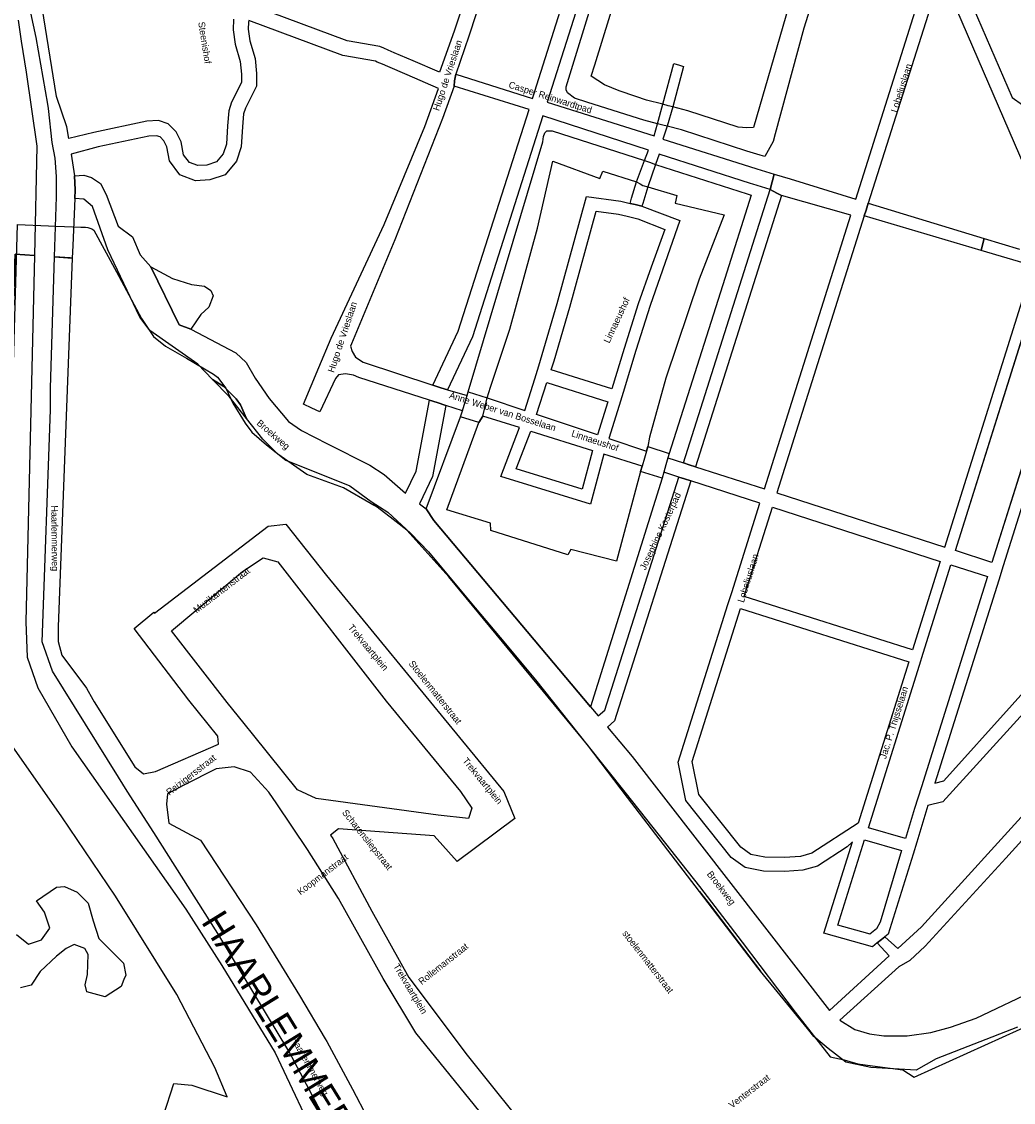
# Model space of a CAD drawing. Header units: metres. Extents: x 89872 to 99175, y 455036 to 468911.
# Tile 114 of 196: x 93459 to 93829, y 465612 to 466015. Entities that reach past the tile are written whole.
import ezdxf
from ezdxf.enums import TextEntityAlignment as Align

# ---------------------------------------------------------------- set-up
doc = ezdxf.new("R2010")
doc.units = ezdxf.units.M
for name, color, linetype in [('Gemeentegrenzen', 7, 'KG-GEMEENTE'), ('Straatnamen', 7, 'Continuous'), ('STRNM', 7, 'Continuous')]:
    doc.layers.add(name, color=color, linetype=linetype)
doc.layers.add('Waterdeel', color=7, linetype='Continuous', true_color=0x00aaff)
doc.layers.add('Wegdeel', color=7, linetype='Continuous', true_color=0x9a9a9a)
doc.linetypes.add('KG-GEMEENTE', pattern='A,1,-2.25,[5,NLCS.SHX,S=1,R=0,X=0,Y=0],-2.25', length=5.5)

msp = doc.modelspace()

# ---------------------------------------------------------------- linework, layer by layer
at = {"layer": 'Gemeentegrenzen', "flags": 128}
msp.add_lwpolyline([(91985.81, 461811.85), (91972.57, 462039.53), (91971.6, 462056.3), (91967.49, 462128.63), (91962.83, 462210.97), (91960.34, 462254.93), (91958.38, 462287.72), (91957.54, 462303.5), (91953.25, 462376.82), (91949.07, 462450.57), (91945.57, 462510.65), (91945.53, 462511.41), (91944.05, 462536.8), (91939.65, 462613.05), (91939.1, 462623.35), (91938.57, 462631.45), (91938.23, 462636.98), (91937.67, 462642.89), (91936.85, 462652.09), (91936.52, 462654.38), (91935.98, 462657.99), (91935.33, 462663.56), (91934.45, 462669.41), (91933.8, 462674.81), (91933.05, 462679.59), (91932.12, 462684.85), (91931.02, 462690.8), (91930.09, 462696.64), (91928.92, 462701.54), (91927.67, 462706.73), (91926.53, 462711.8), (91925.24, 462717.4), (91923.73, 462722.43), (91922.33, 462727.7), (91920.92, 462732.71), (91919.31, 462738.23), (91915.52, 462749.56), (91913.84, 462754.96), (91910.59, 462763.16), (91900, 462756.63), (91894.27, 462753.1), (91893.41, 462752.56), (91893.08, 462752.35), (91884, 462746.62), (91876.06, 462741.71), (91871.9, 462739.14), (91859.4, 462731.41), (91857.07, 462730.38), (91854.17, 462729.67), (91840.7, 462727.72), (91801.69, 462720.65), (91743.12, 462709.89), (91742.28, 462716.24), (91723.98, 462713.51), (91721.47, 462713.14), (91720.03, 462712.92), (91719.53, 462715.26), (91717.01, 462726.9), (91710.31, 462748.15), (91708.08, 462760.41), (91708.41, 462802.88), (91701.05, 462801.8), (91700.15, 462801.67), (91694.18, 462809.59), (91686.69, 462814.41), (91673.3, 462814.88), (91656.6, 462811.35), (91643.73, 462809.01), (91625.38, 462808.56), (91618.79, 462800.58), (91616.38, 462798.02), (91547.8, 462797.16), (91535.89, 462797.01), (91533.97, 462796.98), (91532.91, 462796.98), (91492.23, 462796.74), (91467.4, 462766.42), (91427.24, 462713.3), (91393.47, 462668.65), (91384.92, 462657.34), (91345.12, 462601.61), (91322.75, 462570.28), (91311.3, 462554.1), (91298.16, 462535.1), (91240.59, 462451.23), (91199.39, 462390.97), (91179.79, 462362.29), (91160.33, 462333.57), (91116.85, 462270.02), (91100.95, 462246.71), (91075.23, 462209.11), (91051.88, 462174.92), (91033.16, 462147.46), (91019.52, 462127.52), (90993.15, 462089.17), (90959.24, 462039.53), (90924.92, 461989.3), (90854.66, 461891.45), (90848.48, 461882.28), (90843.78, 461875.03), (90834.61, 461861.6), (90817.06, 461835.96), (90811.97, 461836.6), (90802.84, 461837.74), (90801.07, 461837.96), (90760.92, 461842.97), (90699.32, 461850.65), (90696.92, 461850.95), (90695.83, 461851.08), (90678.28, 461853.27), (90675.91, 461853.57), (90672.92, 461853.94), (90670.47, 461854.25), (90666.84, 461854.7), (90664.35, 461855.01), (90664.01, 461855.05), (90609.06, 461861.91), (90479.28, 461799.79), (90472.29, 461804.82), (90462.06, 461812.15), (90453.36, 461818.46), (90438.82, 461828.9), (90419.02, 461844.35), (90421.38, 461847.24), (90429.77, 461949.31), (90429.54, 461950.1), (90406.8, 462028.72), (90405.32, 462036.59), (90404.76, 462039.53), (90393.73, 462098.21), (90392.3, 462105.79), (90384.04, 462159.12), (90392.42, 462305.56), (90391.99, 462305.98), (90370.47, 462327.07), (90399.99, 462360.63), (90422.7, 462386.62), (90434.72, 462401.41), (90436.55, 462403.6), (90435.45, 462404.75), (90419.84, 462421.08), (90403.64, 462438.52), (90393.79, 462449.24), (90393.71, 462449.33), (90386.15, 462467.2), (90374.47, 462495.6), (90363.46, 462525.49), (90355.96, 462545.83), (90348.73, 462563.94), (90333.81, 462601.31), (90333.12, 462603.04), (90318.97, 462638.48), (90318.87, 462638.7), (90313.58, 462651.96), (90281.92, 462735.54), (90267.14, 462773.68), (90265.29, 462797.2), (90265.01, 462800.73), (90264.77, 462803.83), (90264.66, 462805.22), (90240.77, 462869.48), (90208.47, 462948.15), (90171.15, 463039.41), (90171.1, 463039.53), (90162.16, 463061.39), (90153.37, 463082.88), (90133.53, 463130.56), (90133.48, 463130.7), (90126.29, 463147.97), (90105.85, 463197.09), (90105.84, 463197.12), (90102.3, 463205.62), (90099.75, 463211.73), (90114.01, 463299.45), (90115.39, 463307.17), (90116.59, 463313.87), (90117.35, 463318.08), (90126.99, 463371.94), (90167.36, 463420.21), (90209.48, 463471.04), (90213.6, 463476.02), (90245.14, 463510.53), (90303.59, 463572.17), (90304.37, 463573), (90450.55, 463727.19), (90461.14, 463738.35), (90463.31, 463740.64), (90464.72, 463742.71), (90536.27, 463847.55), (90538.65, 463851.04), (90562.43, 463885.88), (90582.05, 463914.68), (90599.47, 463940.24), (90600.86, 463942.28), (90601.04, 463942.55), (90640.85, 464000.98), (90667.03, 464039.53), (90691.97, 464076.25), (90692.05, 464076.37), (90694.18, 464079.51), (90701.12, 464089.5), (90701.18, 464089.58), (90702.2, 464091.09), (90703.4, 464092.85), (90714.67, 464109.44), (90725.77, 464125.78), (90726.72, 464127.19), (90740.2, 464147.04), (90762.73, 464180.92), (90765.08, 464184.57), (90771, 464193.76), (90771.42, 464193.23), (90806.89, 464250.06), (90799.19, 464267.98), (90793.58, 464280.07), (90804.61, 464284.92), (90803.81, 464286.83), (90821.67, 464318.03), (90833.48, 464340.07), (90842.17, 464363.91), (90849.47, 464388.53), (90850.9, 464396.71), (90858.13, 464437.99), (90858.63, 464440.87), (90862.59, 464497.94), (90866.13, 464525.28), (90871.25, 464551.16), (90878.53, 464576.98), (90885.23, 464600.76), (90894.69, 464624.16), (90916.23, 464670.78), (90923.29, 464685), (90927.38, 464693.22), (90938.43, 464709.97), (90941.09, 464714), (90957.05, 464733.72), (90973.35, 464753.19), (90989.85, 464772.53), (91044.92, 464827.73), (91063.03, 464849.21), (91079.63, 464871.08), (91092.42, 464893.28), (91103.51, 464916.81), (91112.67, 464940.33), (91120.29, 464963.85), (91127, 464987.97), (91139, 465039.53), (91144.01, 465061.06), (91152.55, 465098.5), (91157.84, 465121.7), (91161.11, 465136.01), (91167.76, 465165.19), (91172.72, 465186.93), (91274.16, 465169.82), (91278.87, 465168.92), (91306.94, 465164.19), (91332.25, 465159.92), (91370.23, 465153.71), (91556.5, 465122.29), (91557.9, 465122.05), (91558.32, 465121.98), (91871.9, 465069.08), (91922.03, 465060.62), (92028.58, 465042.86), (92029.05, 465042.78), (92039.59, 465041.01), (92042.01, 465042.88), (92058.73, 465054.97), (92061.16, 465057.23), (92072.53, 465074.55), (92088.56, 465098.55), (92080.97, 465168.59), (92067.81, 465290.11), (92105.28, 465350.83), (92113.42, 465364.09), (92113.85, 465364.8), (92156.87, 465434.93), (92230.87, 465530.04), (92308.96, 465565.35), (92325.03, 465572.62), (92358.36, 465534.34), (92375.52, 465545.73), (92376.91, 465547.36), (92384.66, 465556.46), (92397.29, 465571.45), (92416.04, 465593.91), (92432.88, 465613.69), (92464.88, 465651.21), (92497.86, 465688.87), (92505.83, 465697.44), (92511.57, 465704.12), (92521.66, 465716.37), (92529.98, 465726.8), (92537.61, 465736.36), (92552.63, 465755.02), (92556.4, 465759.68), (92562.83, 465767.63), (92569.99, 465776.31), (92574, 465780.59), (92577.23, 465784.05), (92588.96, 465795.43), (92608.34, 465813.96), (92622.92, 465827.43), (92631.95, 465835.5), (92640.36, 465842.9), (92646.72, 465848.4), (92649.67, 465851.09), (92655.38, 465856.57), (92659.68, 465860.77), (92669.91, 465871.24), (92675.75, 465876.86), (92679.79, 465880.73), (92688.17, 465888.52), (92695.01, 465895.69), (92697.26, 465898.27), (92704.75, 465907.62), (92710.44, 465915.75), (92715.48, 465923.91), (92725.57, 465940.5), (92746.28, 465971.18), (92753.8, 465982.23), (92759.43, 465990.23), (92765.7, 465998.94), (92769.21, 466003.16), (92773.77, 466008.49), (92780.83, 466016.17), (92794.83, 466030.97), (92802.6, 466039.51), (92802.62, 466039.53), (92809.88, 466047.53), (92816.37, 466054.82), (92821.82, 466061.33), (92828.63, 466069.34), (92835.92, 466079.06), (92842.64, 466088.4), (92855.4, 466105.33), (92855.72, 466105.42), (92856.2, 466105.49), (92856.58, 466105.48), (92857, 466105.46), (92857.27, 466105.4), (92857.62, 466105.29), (92857.92, 466105.17), (92858.19, 466105.04), (92858.49, 466104.84), (92859.04, 466104.43), (92861.97, 466101.77), (92865.72, 466098.37), (92920.24, 466048.9), (92924.01, 466045.52), (92930.57, 466039.62), (92998.61, 466101.64), (93005.84, 466108.13), (93007.72, 466106.77), (93009.32, 466105.61), (93030.87, 466090.03), (93065.85, 466064.82), (93100.67, 466039.53), (93102.63, 466038.11), (93109.36, 466033.25), (93110.1, 466034.21), (93306.23, 465895.87), (93359.76, 465857.43), (93435.05, 465802.05), (93442.08, 465801.87), (93443.29, 465801.85), (93453.92, 465801.63), (93457.86, 465939.66), (93469.43, 465939.2), (93472.19, 465939.09), (93475.38, 465938.96), (93481.54, 465938.72), (93483.27, 465938.65), (93484.14, 465938.62), (93485.57, 465938.11), (93486.41, 465937.57), (93494.85, 465922.09), (93504.14, 465904.63), (93508.62, 465897.95), (93513.13, 465894.34), (93520.95, 465889.78), (93530.99, 465883.82), (93532.52, 465882.69), (93535.59, 465878.57), (93538.2, 465872.98), (93542.8, 465865.6), (93545.32, 465862.19), (93550.73, 465857.44), (93558, 465851.82), (93581.85, 465842.2), (93589.8, 465836.36), (93596, 465832.33), (93604.61, 465824.42), (93611.17, 465817.58), (93626.64, 465799), (93639.91, 465783.23), (93651.14, 465769.83), (93670.29, 465745.71), (93684.46, 465727.85), (93694.85, 465714.77), (93712.32, 465692.69), (93728.2, 465671.99), (93747.98, 465645.79), (93761.04, 465629.12), (93766.29, 465628.08), (93771.39, 465626.55), (93776.82, 465625.79), (93788.1, 465624.27), (93792.4, 465621.55), (93838.86, 465642.65), (93852.5, 465660.67), (93871.9, 465686.31), (93875.58, 465691.17), (93878.32, 465694.79), (93890.16, 465710.98), (93902.12, 465728.33), (93905.89, 465733.99), (93919.17, 465753.96), (93935.19, 465778.88), (93943.9, 465792.43), (93948.65, 465800.04), (93970.06, 465836.53), (93970.54, 465837.4), (93971.35, 465838.89), (93989.07, 465871.24), (93993.85, 465879.98), (94010.83, 465914.78), (94036.3, 465967.7), (94036.96, 465969.06), (94053.84, 466007.74), (94056.01, 466013.14), (94057.82, 466017.96), (94065.93, 466039.53), (94071.93, 466055.52), (94073.83, 466060.66), (94078.67, 466074.57), (94085.46, 466094.06), (94093.55, 466118.42), (94094.92, 466122.53), (94102.3, 466146.15), (94103.67, 466150.8), (94110.42, 466174.94), (94113.71, 466186.71), (94121.68, 466216.88), (94125.59, 466232.1), (94127.77, 466240.59), (94137.96, 466288.64), (94144.53, 466331.52), (94144.93, 466334.98), (94145.41, 466339.09), (94145.82, 466342.66), (94151.42, 466390.75), (94153.23, 466390.7), (94157.6, 466460.9), (94159.9, 466526.21), (94159.35, 466560.42), (94158.49, 466578.41), (94170.96, 466578.54), (94209.06, 466578.94), (94214.84, 466579), (94215.89, 466579.01), (94219.52, 466579.05), (94240.71, 466579.18), (94241.51, 466579.18), (94263.35, 466579.32), (94263.77, 466579.32), (94282.32, 466579.43), (94323.27, 466579.65), (94379.32, 466580.31), (94401.36, 466585.53), (94402.65, 466586.01), (94419.81, 466593.87), (94424.57, 466597.31), (94434.77, 466604.54), (94443.71, 466610.91), (94446.73, 466613.07), (94447.21, 466613.41), (94452.88, 466617.46), (94455.64, 466618.85), (94468.76, 466625.48), (94489.19, 466633.87), (94509.41, 466639.35), (94528.78, 466642.95), (94558.66, 466645.13), (94568.59, 466644.46), (94591.46, 466642.45), (94597.53, 466641.07), (94607.95, 466639.18), (94627.5, 466635), (94700, 466615.5), (94735, 466606.5), (94916, 466566.5), (94919.73, 466565.74), (94955, 466558.5), (94960.94, 466557.34), (94964.2, 466556.71), (94965.83, 466558.34), (94967.61, 466560.24), (95049.67, 466540.64), (95076.19, 466534.31), (95121, 466523.72), (95162.95, 466513.62), (95181.07, 466509.25), (95206.54, 466503.31), (95252.02, 466491.75), (95295.53, 466480.7), (95302.45, 466479.13), (95324.97, 466472.76), (95370.65, 466460.17), (95399.23, 466452.31), (95479.68, 466427.72), (95495.6, 466422.85), (95497.02, 466422.44), (95500.31, 466421.48), (95521.54, 466414.36), (95521.72, 466414.3), (95578.37, 466395.31), (95578.38, 466395.16), (95578.82, 466390.43), (95579.2, 466386.47), (95579.25, 466385.66), (95579.74, 466378.15), (95579.76, 466373.01), (95579.77, 466370.42), (95579.73, 466368.56), (95579.7, 466366.73), (95579.55, 466358.34), (95579.25, 466356.16), (95579.19, 466355.76), (95578.88, 466353.52), (95578.85, 466353.31), (95576.38, 466342.92), (95574.98, 466330.93), (95574.45, 466318.83), (95574.73, 466296.11), (95575.17, 466266.8), (95575.16, 466263.45), (95574.33, 466256.64), (95572.45, 466246.32), (95570.27, 466235.69), (95567.02, 466224.62), (95557.98, 466194.3), (95552.98, 466177.27), (95549.34, 466166.34), (95547.1, 466160.72), (95545.34, 466154.12), (95542, 466138.28), (95539.78, 466125.62), (95539.36, 466123.58), (95537.12, 466114.76), (95535.79, 466105.96), (95534.78, 466098.22), (95534.13, 466088.41), (95533.79, 466082.76), (95533.54, 466078.91), (95530.66, 466058.4), (95529.12, 466043.77), (95528.98, 466039.53), (95528.97, 466039.12), (95530.32, 466010.37), (95530.62, 466007.24), (95531.17, 466003.97), (95531.78, 466000.6), (95540.13, 465977.94), (95544.77, 465965.04), (95546.23, 465960.02), (95549.07, 465951.74), (95550.04, 465947.53), (95550.97, 465942.66), (95552.42, 465934.03), (95552.68, 465931.95), (95553.53, 465925.61), (95554.12, 465921.5), (95556.73, 465908.18), (95558.94, 465897.06), (95560.33, 465890.16), (95561.4, 465883.69), (95562.18, 465878.87), (95562.57, 465875.79), (95562.89, 465866.79), (95563.3, 465854.63), (95563.55, 465848.28), (95563.55, 465843.26), (95563.6, 465835.56), (95563.61, 465832.46), (95563.31, 465827.46), (95562.96, 465822.22), (95562.3, 465816.61), (95561.77, 465812.67), (95560.32, 465803.53), (95559.52, 465798.89), (95558.78, 465795.56), (95553.78, 465772.56), (95551.91, 465764.15), (95550.5, 465757.21), (95548.74, 465750.32), (95547.3, 465744.37), (95546.46, 465740.94), (95543.92, 465732.87), (95540.23, 465722.02), (95539.71, 465720.56), (95539.09, 465716.02), (95538.47, 465711.26), (95536.77, 465702.24), (95527.92, 465670.67), (95527.84, 465668.95), (95527.7, 465667.03), (95528.82, 465658.18), (95531.91, 465635.75), (95537.16, 465601.96), (95537.52, 465600), (95537.96, 465597.87), (95540.35, 465589.87), (95543.94, 465578.1), (95546.47, 465570.53), (95553.13, 465554.75), (95567.64, 465520.24), (95573.21, 465505.84), (95574.45, 465501.86), (95575.55, 465498.07), (95576.32, 465494.08), (95576.62, 465490.2), (95576.79, 465485.95), (95576.96, 465481.99), (95576.94, 465478.22), (95576.51, 465474.48), (95576.09, 465472.29), (95575.37, 465469.6), (95574.08, 465465.33), (95572.6, 465461.08), (95571.42, 465458.18), (95570.11, 465455.28), (95568.34, 465451.92), (95565.89, 465448.07), (95565.58, 465447.53), (95562.52, 465440.39), (95559.07, 465433.06), (95540.84, 465399.48), (95523.65, 465368.23), (95516.81, 465356.01), (95511.85, 465347.89), (95492.52, 465317.33), (95486.36, 465307.5), (95480.59, 465297.94), (95479.77, 465296.75), (95477.89, 465294.01), (95477.47, 465293.39), (95474.71, 465289.14), (95468.37, 465278.85), (95458.8, 465263.96), (95447.6, 465249.33), (95444.94, 465246.39), (95423.24, 465225.43), (95398.04, 465200.76), (95373.2, 465175.41), (95363.98, 465165), (95359.15, 465158.83), (95346.67, 465140.48), (95339.62, 465123.09), (95339.26, 465121.58), (95339.18, 465121.24), (95334.55, 465081.47), (95341.66, 465053.51), (95345.02, 465039.53), (95348.03, 465026.98), (95349.31, 465022.05), (95356.2, 465000), (95365.4, 464970.54), (95381.79, 464806.72), (95385.02, 464770.86), (95387.49, 464748.32), (95390.41, 464718.29), (95392.34, 464697.86), (95394.99, 464671.19), (95397.14, 464648.62), (95399.53, 464624.71), (95401.63, 464602.45), (95403.59, 464583.03), (95405.53, 464565.38), (95408.42, 464541.95), (95402.27, 464514.29), (95399.71, 464506.14), (95396, 464495.22), (95392.73, 464487.76), (95388.49, 464478.32), (95384.48, 464470.56), (95376.24, 464454.26), (95370.72, 464442.66), (95365.78, 464430.78), (95358.53, 464412.74), (95352.49, 464396.26), (95346.71, 464379.44), (95342.53, 464364.85), (95337.15, 464344.05), (95332.52, 464321.23), (95329.92, 464306.43), (95328.5, 464296.12), (95326.71, 464282.12), (95326, 464271.02), (95324.59, 464249.71), (95320.1, 464176.63), (95318.9, 464159.43), (95318.29, 464150), (95317.32, 464135.22), (95315.89, 464119.26), (95314.25, 464108.78), (95312.59, 464099.71), (95310.39, 464089.6), (95308.2, 464079.59), (95303.92, 464039.53), (95303.57, 464036.29), (95301.26, 464026.09), (95299.28, 464017.67), (95299.7, 464009.14), (95300.39, 464004.82), (95300.41, 464004.65), (95301.12, 464001.68), (95302.34, 463997.54), (95304.62, 463991.84), (95307.55, 463986.46), (95310.75, 463981.69), (95314.99, 463977.11), (95320.94, 463971.02), (95331.81, 463960.54), (95359.48, 463931.58), (95381.27, 463908.82), (95403.65, 463884.27), (95431.79, 463853.53), (95455.46, 463827.96), (95466.68, 463815.34), (95502.46, 463776.61), (95532.68, 463744.19), (95547.03, 463729.25), (95563.9, 463711.87), (95579.55, 463695.82), (95589.54, 463685.3), (95600.69, 463673.67), (95610.21, 463663.67), (95617.15, 463656.6), (95628.25, 463643.69), (95639.94, 463629.57), (95649.37, 463617.44), (95657.97, 463605.63), (95666.29, 463594.26), (95674.77, 463581.25), (95681.69, 463570.07), (95689.15, 463556.53), (95695.8, 463543.74), (95701.56, 463532.04), (95707.3, 463519.64), (95712.61, 463507.25), (95717.22, 463494.89), (95721.94, 463481.96), (95726.25, 463469.18), (95729.73, 463456.86), (95733.65, 463443.47), (95736.72, 463431.45), (95739.62, 463418.44), (95745.12, 463383.87), (95747.24, 463369.95), (95749.45, 463354.91), (95750.98, 463338.88), (95752.46, 463322.34), (95754.03, 463308.55), (95756.14, 463293.1), (95758.26, 463276.49), (95760.29, 463260.4), (95762.38, 463245.18), (95764.92, 463229.99), (95767.11, 463215.76), (95769.04, 463205.23), (95771.78, 463190.86), (95774.47, 463176.59), (95777.4, 463162.1), (95779.82, 463148.83), (95783.17, 463133.08), (95785.7, 463120.22), (95789.51, 463102.67), (95800.23, 463039.53), (95801.15, 463034.11), (95808.28, 462989.38), (95816.21, 462948.6), (95822.09, 462914.33), (95830.21, 462870.66), (95840.79, 462822.54), (95848.68, 462791.26), (95856.28, 462759.18), (95863, 462728.44), (95868.03, 462705.46), (95871.9, 462690.57), (95880.9, 462655.94), (95891.2, 462609.73), (95902.59, 462560.92), (95903.74, 462555.46), (95913.19, 462510.87), (95919.28, 462490.65), (95920.63, 462486.29), (95909.41, 462481.41), (95909.91, 462479.61), (95909.27, 462479.33), (95905.81, 462477.83), (95905.48, 462478.58), (95900.36, 462476.31), (95871.9, 462463.72), (95867.59, 462461.81), (95857.03, 462457.14), (95848.4, 462453.32), (95846.91, 462452.66), (95834.55, 462447.19), (95826.84, 462443.75), (95826.33, 462443.52), (95823.48, 462442.25), (95819.82, 462440.62), (95806.01, 462434.47), (95783.17, 462424.31), (95760.34, 462414.13), (95714.69, 462393.78), (95690.96, 462383.13), (95662.53, 462370.21), (95633.33, 462356.49), (95602.21, 462341.3), (95578.89, 462329.38), (95575.85, 462327.82), (95554.1, 462316.19), (95541.15, 462309.03), (95526.13, 462300.53), (95513.34, 462293.09), (95496.4, 462282.98), (95481.94, 462274.11), (95466.47, 462264.26), (95454.63, 462256.1), (95434.43, 462241.75), (95416.45, 462228.55), (95394.75, 462212.05), (95389.26, 462207.73), (95370.73, 462193.15), (95368.87, 462191.67), (95369.48, 462190.88), (95369.09, 462190.56), (95368.1, 462191.76), (95366.98, 462190.84), (95366.65, 462191.24), (95365.99, 462192.05), (95347.74, 462177.1), (95335.45, 462166.79), (95305.84, 462140.56), (95277.11, 462113.55), (95261.47, 462100.73), (95241.53, 462081.98), (95228.52, 462069.75), (95221.58, 462063.22), (95203.07, 462043.03), (95199.88, 462039.53), (95175.71, 462013.01), (95154.67, 461988.39), (95142.48, 461973.61), (95126.8, 461954.23), (95111.13, 461934.85), (95101.93, 461923.06), (95084.08, 461899.01), (95065.19, 461871.33), (95044.83, 461840.97), (95034.77, 461826.04), (95016.41, 461798.16), (94997.39, 461770.54), (94998.3, 461770.04), (95003.14, 461767.38), (95034.37, 461750.23), (95077.96, 461726.07), (95081.36, 461723.94), (95167.44, 461678.98), (95166.77, 461678.47), (95161.23, 461673.92), (95169.8, 461669.24), (95169.06, 461668.64), (95163.22, 461663.95), (95152.82, 461655.57), (95147.19, 461650.97), (95131.9, 461638.89), (95115.93, 461626.14), (95101.08, 461614.34), (95100.03, 461613.51), (95084.11, 461600.97), (95069.83, 461589.95), (95056.22, 461579.19), (95049.96, 461574.14), (95034.42, 461561.79), (95023.08, 461553.31), (95017.31, 461548.99), (94998.51, 461534.46), (94992.09, 461528.74), (94984.51, 461522.67), (94965.78, 461505.96), (94939.61, 461483.94), (94919.01, 461467.23), (94897.04, 461449.17), (94873.46, 461429.5), (94856.43, 461415.88), (94838.21, 461401.58), (94815.01, 461383.45), (94795.62, 461367.85), (94790.33, 461363.12), (94770.87, 461346.88), (94754.13, 461331.97), (94722.31, 461304.51), (94682.92, 461272.33), (94656.54, 461251.2), (94640.69, 461238.37), (94616.64, 461218.49), (94589.37, 461197.16), (94574.19, 461185.52), (94552.62, 461168.48), (94547.32, 461164.27), (94518.9, 461141.12), (94505.3, 461130.77), (94495.14, 461123.18), (94480.84, 461111.32), (94472.12, 461103.84), (94456.75, 461090.7), (94443.65, 461079.53), (94438.38, 461074.7), (94435.1, 461071.26), (94432.67, 461068.63), (94426.74, 461061.67), (94423.24, 461058.7), (94418.9, 461055.33), (94410.89, 461051.13), (94406.71, 461048.42), (94404.43, 461046.56), (94395.45, 461039.53), (94390.62, 461035.75), (94363.61, 461014.68), (94333.22, 460990.56), (94311.5, 460973.29), (94296.62, 460961.2), (94279.16, 460946.76), (94256.08, 460927.62), (94237.84, 460912.89), (94228.8, 460905.45), (94208.07, 460887.46), (94191.68, 460873.78), (94173.6, 460858.78), (94158.61, 460846.77), (94141.13, 460832.84), (94123.98, 460819.3), (94110.48, 460808.98), (94093.38, 460795.66), (94085.02, 460788.88), (94076.97, 460782.08), (94064.25, 460771.51), (94048.28, 460757.82), (94033.55, 460746.49), (94016.61, 460733.42), (93999.95, 460719.99), (93973.59, 460699.28), (93972.51, 460698.4), (93969.13, 460695.67), (93969.06, 460695.62), (93936.44, 460669.08), (93937.4, 460667.46), (93881.86, 460622.62), (93877.48, 460619.09), (93871.9, 460614.58), (93849.36, 460596.39), (93844.03, 460592.08), (93822.59, 460574.78), (93822, 460574.28), (93780.04, 460537.93), (93773.53, 460532.43), (93747.56, 460509.6), (93701.46, 460469.06), (93661.61, 460434.02), (93557.94, 460380.06), (93475.78, 460337.73), (93428.58, 460312.93), (93393.7, 460292.89), (93386.88, 460286.74), (93366.1, 460267.64), (93329.61, 460233.85), (93295.16, 460201.73), (93249.43, 460159.19), (93201.19, 460114.23), (93156.33, 460072.2), (93121.09, 460039.53), (93110.85, 460030.04), (93077.29, 459999.15), (93042.01, 459967.24), (93015.14, 459942.77), (93012.55, 459940.42), (92988.16, 459918.01), (92963.08, 459895.19), (92946.15, 459881.13), (92782.13, 459730.55), (92702.35, 459657.95), (92657.84, 459618.97), (92635.21, 459597.77), (92385.94, 459364.34), (92380.03, 459374.16), (92339.89, 459440.92), (92348.47, 459531.52), (92356.69, 459618.32), (92356.7, 459618.4), (92345.49, 459732.65), (92343.41, 459753.78), (92343.42, 459753.93), (92344.95, 459799.96), (92347.14, 459866.13), (92347.45, 459866.32), (92390.27, 459893), (92305.29, 460039.53), (92299.44, 460049.62), (92296.84, 460054.11), (92204.91, 460208.88), (92204.74, 460209.17), (92203.57, 460211.12), (92203.11, 460211.9), (92202.04, 460213.69), (92074.83, 460426.49), (92068.94, 460436.46), (92022.86, 460411.71), (91987.38, 460473), (91980.24, 460485.33), (91965.51, 460472.78), (91965.41, 460472.65), (91961.16, 460467.16), (91956.5, 460461.14), (91956.36, 460460.96), (91948.56, 460451.25), (91953.2, 460437.7), (91953.84, 460435.8), (91956.76, 460427.29), (91957.73, 460424.45), (91956.75, 460422.95), (91939.1, 460395.78), (91938.87, 460395.41), (91919.58, 460364.85), (91948.83, 460302.52), (91948.45, 460302.16), (91908.63, 460265.19), (91871.9, 460231.08), (91863.71, 460223.48), (91829.97, 460279.74), (91829.67, 460280.23), (91824.63, 460288.64), (91824.61, 460288.68), (91824.4, 460289.03), (91816.79, 460301.72), (91819.64, 460305.48), (91829.93, 460321.17), (91840.6, 460338.46), (91845.85, 460348.55), (91856.88, 460373.76), (91871.66, 460405.5), (91871.9, 460405.98), (91891.75, 460446.44), (91905.99, 460473.46), (91918.5, 460493.59), (91929.18, 460509.93), (91940.22, 460529), (91946.76, 460540.9), (91957.89, 460561.15), (91970.98, 460586.91), (91984.68, 460613.63), (91992.01, 460627.85), (92013.25, 460661.97), (92030.97, 460684.81), (92049.21, 460710.73), (92062.29, 460727.44), (92078, 460757.65), (92087.66, 460777.01), (92094.36, 460790.92), (92097.57, 460800.37), (92103.1, 460814.82), (92109.13, 460832.66), (92119.53, 460865.73), (92126.14, 460896.84), (92127.49, 460905.43), (92129.76, 460914.39), (92135.36, 460943.2), (92138.27, 460952.72), (92138.66, 460953.98), (92144.24, 460972.64), (92149.57, 460992.54), (92152.6, 461007.14), (92152.85, 461008.6), (92153.66, 461013.38), (92154.53, 461022.02), (92155.2, 461033.98), (92155.35, 461039.53), (92155.37, 461040.14), (92155.18, 461046.41), (92153.51, 461061.42), (92153.05, 461064.92), (92148.5, 461088.24), (92145.82, 461096.61), (92144.56, 461099.71), (92141.5, 461106.31), (92139.14, 461111.06), (92132.03, 461124.88), (92109.74, 461163.87), (92092.42, 461195.41), (92092.34, 461195.54), (92083.07, 461212.42), (92058.11, 461258.26), (92044.3, 461284.17), (92033.78, 461306.12), (92029.8, 461315.54), (92025.18, 461327.02), (92022.62, 461334.88), (92020.9, 461340.66), (92018.29, 461349.73), (92016.77, 461356.21), (92014.96, 461364.94), (92013.81, 461370.99), (92013.14, 461376.04), (92011.98, 461385.86), (92009.83, 461406.51), (92009.04, 461414.38), (92008.45, 461422), (92008.08, 461428.85), (92006.61, 461452.41), (92005.98, 461462.23), (92005.07, 461481.07), (92002.65, 461522.01), (92001.21, 461544.76), (91999.79, 461569.43), (91996.21, 461634.32), (91993.76, 461676.13), (91993.28, 461684.3), (91985.81, 461811.85)], close=True, dxfattribs=at)
at = {"layer": 'Waterdeel', "lineweight": -3}
for p, q in [((93811.58, 466027.06), (93828.92, 465987.04)), ((93833.79, 465960.86), (93805.92, 466025.22)), ((93828.92, 465987.04), (93832.76, 465984.33)), ((93518.18, 465902.26), (93507.58, 465923.95)), ((93507.58, 465923.95), (93515.72, 465919.54)), ((93515.72, 465919.54), (93522.85, 465917.33)), ((93522.85, 465917.33), (93527.6, 465916.65)), ((93527.6, 465916.65), (93529.98, 465915.12)), ((93530.83, 465913.09), (93529.3, 465908.84)), ((93529.98, 465915.12), (93530.83, 465913.09)), ((93526.25, 465906.12), (93522.51, 465900.69)), ((93529.3, 465908.84), (93526.25, 465906.12)), ((93522.51, 465900.69), (93518.18, 465902.26)), ((93464.93, 465687.33), (93472.38, 465692.4)), ((93472.38, 465692.4), (93475.36, 465692.7)), ((93475.36, 465692.7), (93480.13, 465690.61)), ((93467.91, 465683.16), (93464.93, 465687.33)), ((93480.13, 465690.61), (93484.3, 465686.44)), ((93484.3, 465686.44), (93486.09, 465679.88)), ((93470, 465677.19), (93467.91, 465683.16)), ((93486.09, 465679.88), (93488.18, 465673.32)), ((93466.81, 465672.85), (93470, 465677.19)), ((93457.48, 465674.81), (93461.95, 465671.23)), ((93461.95, 465671.23), (93466.81, 465672.85)), ((93488.18, 465673.32), (93497.42, 465664.07)), ((93476.07, 465669.63), (93472.49, 465666.65)), ((93479.05, 465671.07), (93476.07, 465669.63)), ((93483.04, 465669.56), (93479.05, 465671.07)), ((93484.3, 465667.35), (93483.04, 465669.56)), ((93484.01, 465659.9), (93484.3, 465667.35)), ((93472.49, 465666.65), (93466.29, 465660.93)), ((93497.42, 465664.07), (93498.31, 465659.6)), ((93466.29, 465660.93), (93462.96, 465655.92)), ((93483.11, 465656.02), (93484.01, 465659.9)), ((93498.31, 465659.6), (93497.6, 465657.94)), ((93462.96, 465655.92), (93459.02, 465654.85)), ((93483.71, 465653.34), (93483.11, 465656.02)), ((93496.52, 465655.43), (93490.56, 465651.55)), ((93497.6, 465657.94), (93496.52, 465655.43)), ((93490.56, 465651.55), (93483.71, 465653.34))]:
    msp.add_line(p, q, dxfattribs=at)
for points in [[(93797.34, 466159.52), (93751.24, 466012.96), (93740.55, 465973.54), (93739.77, 465970.66), (93736.73, 465965.1), (93734.96, 465965.61), (93729.92, 465967.07), (93705.64, 465974.98), (93700.22, 465976.36), (93698.57, 465976.79), (93696.65, 465977.28), (93691.48, 465978.6), (93670.59, 465985.25), (93665.67, 465986.82), (93663.07, 465988.81), (93662.6, 465989.95), (93662.57, 465991.07), (93696.3, 466100.66)], [(93458.08, 466015.94), (93459.28, 466008.07), (93461.07, 465996.58), (93465.15, 465968.94), (93464.19, 465928.14), (93457.03, 465928.62), (93451.73, 465779.09), (93440.25, 465787.22), (93440.11, 465788.55), (93440.28, 465799.08), (93441.87, 465895.81), (93442.05, 465906.65), (93442.69, 465919.56), (93443.48, 465935.11), (93442.88, 465963.14), (93441.29, 465975.46), (93437.81, 465982.82), (93430.96, 465989.38), (93358.54, 466038.88)], [(93512.4, 465607.23), (93516.16, 465619.26), (93522.87, 465618.64), (93536.09, 465614.22), (93531.47, 465625.23), (93517.38, 465652.44), (93494.44, 465689.12), (93474.47, 465718.64), (93449.7, 465753.93), (93447.05, 465757.7), (93441.39, 465776.78), (93440.25, 465787.22), (93451.73, 465779.09), (93457.03, 465928.62), (93464.19, 465928.14), (93461, 465791.49), (93461.5, 465778.24), (93465.46, 465766.8), (93478.21, 465744.8), (93520.62, 465684.2), (93534.08, 465663.2), (93554.04, 465630.7), (93571.03, 465594.62)]]:
    msp.add_lwpolyline(points, dxfattribs=at)
for points in [[(93698.59, 465984.54), (93692.55, 465986.12), (93688.6, 465987.47), (93682.28, 465989.61), (93676.84, 465991.83), (93671.87, 465994.99), (93673.21, 465999.28), (93690.39, 466055.03), (93698.33, 466051.55), (93714.03, 466047.2), (93716.63, 466046.28), (93720.02, 466045.3), (93723.41, 466044.32), (93727.94, 466043.25), (93742.02, 466039.16), (93743.59, 466038.7), (93747.48, 466038.05), (93749.87, 466036), (93732.46, 465975.86), (93729.95, 465975.78), (93726.74, 465975.96), (93707.95, 465982.07), (93702.3, 465983.57), (93700.66, 465984)], [(93671.61, 465759.79), (93613.25, 465829.3), (93610.28, 465833.61), (93623.2, 465867.94), (93623.87, 465870.18), (93624.89, 465873.57), (93625.57, 465875.84), (93626, 465877.28), (93653.81, 465970.49), (93654.16, 465972.47), (93654.61, 465973.92), (93655.33, 465974.65), (93657.32, 465974.65), (93691.84, 465963.51), (93693.6, 465963.01), (93695.93, 465962.02), (93730.07, 465951.13), (93731.54, 465950.66), (93721.73, 465919.5), (93700.97, 465854.31), (93700.51, 465852.64), (93699.78, 465850), (93699.02, 465847.25), (93698.4, 465844.99)], [(93663.24, 465816.48), (93634.46, 465825.55), (93634.32, 465828.27), (93618.06, 465833.24), (93629.98, 465865.76), (93631.43, 465868.22), (93632.19, 465871.27), (93633.12, 465874.97), (93634.39, 465878.99), (93641.59, 465900.69), (93651.9, 465938.36), (93657.59, 465963.34), (93675.18, 465956.88), (93676.19, 465959.54), (93688.84, 465955.64), (93690.21, 465954.85), (93691.2, 465954.28), (93693.05, 465953.72), (93703.87, 465950.47), (93703.23, 465947.69), (93721.44, 465943.25), (93712.23, 465919.34), (93699.79, 465882.32), (93693.67, 465860.29), (93693.03, 465856.91), (93692.49, 465855.09), (93691.75, 465852.53), (93690.89, 465849.54), (93690.24, 465847.48), (93681.36, 465814.12), (93664.36, 465818.47)]]:
    msp.add_lwpolyline(points, close=True, dxfattribs=at)
at = {"layer": 'Wegdeel'}
for p, q in [((93650.05, 465986.7), (93670.8, 466052.27)), ((93676.19, 466050.69), (93655.41, 465985.33)), ((93698.59, 465984.54), (93702.67, 465999.77)), ((93706.38, 465998.63), (93702.3, 465983.57)), ((93702.67, 465999.77), (93704.85, 465999.1)), ((93704.85, 465999.1), (93706.38, 465998.63)), ((93620.93, 465993.3), (93621.41, 465995.77)), ((93621.41, 465995.77), (93650.05, 465986.7)), ((93620.81, 465991.33), (93620.93, 465993.3)), ((93648.78, 465982.64), (93620.81, 465991.33)), ((93622.33, 465899.84), (93648.78, 465982.64)), ((93655.41, 465985.33), (93695.43, 465972.72)), ((93696.65, 465977.28), (93698.59, 465984.54)), ((93702.3, 465983.57), (93700.22, 465976.36)), ((93653.8, 465980.27), (93627.57, 465897.78)), ((93693.32, 465967.39), (93653.8, 465980.27)), ((93695.43, 465972.72), (93696.65, 465977.28)), ((93700.22, 465976.36), (93698.66, 465971.49)), ((93698.66, 465971.49), (93733.28, 465960.63)), ((93691.84, 465963.51), (93693.32, 465967.39)), ((93697.31, 465965.99), (93695.93, 465962.02)), ((93731.38, 465955.02), (93697.31, 465965.99)), ((93688.84, 465955.64), (93691.84, 465963.51)), ((93695.93, 465962.02), (93693.05, 465953.72)), ((93479.11, 465957.84), (93482.61, 465958.14)), ((93479.23, 465955.22), (93479.11, 465957.84)), ((93482.61, 465958.14), (93485.52, 465957.21)), ((93733.28, 465960.63), (93733.7, 465960.49)), ((93733.7, 465960.49), (93740.16, 465958.51)), ((93740.16, 465958.51), (93739.43, 465955.67)), ((93479.35, 465952.62), (93479.23, 465955.22)), ((93485.52, 465957.21), (93488.83, 465954.96)), ((93488.83, 465954.96), (93490.95, 465950.86)), ((93686.95, 465949.52), (93688.84, 465955.64)), ((93693.05, 465953.72), (93691.11, 465947.49)), ((93732.18, 465954.76), (93731.38, 465955.02)), ((93738.66, 465952.69), (93732.18, 465954.76)), ((93739.43, 465955.67), (93738.66, 465952.69)), ((93479.22, 465949.41), (93479.35, 465952.62)), ((93482.64, 465949.12), (93479.22, 465949.41)), ((93490.95, 465950.86), (93495.44, 465939.08)), ((93686.49, 465947.57), (93686.95, 465949.52)), ((93706.28, 465850.78), (93738.66, 465952.69)), ((93742.91, 465950.46), (93710.78, 465849.32)), ((93738.66, 465952.69), (93741.09, 465951.42)), ((93741.09, 465951.42), (93742.91, 465950.46)), ((93485.85, 465946.37), (93482.64, 465949.12)), ((93491.61, 465930.22), (93485.85, 465946.37)), ((93688.24, 465947.14), (93686.49, 465947.57)), ((93690.83, 465946.5), (93688.24, 465947.14)), ((93691.11, 465947.49), (93690.83, 465946.5)), ((93774.44, 465945.04), (93775.26, 465947.66)), ((93775.26, 465947.66), (93818.54, 465934.52)), ((93773.77, 465942.94), (93774.44, 465945.04)), ((93817.37, 465929.97), (93773.77, 465942.94)), ((93495.44, 465939.08), (93500.74, 465935.11)), ((93500.74, 465935.11), (93503.65, 465928.36)), ((93818.54, 465934.52), (93817.91, 465932.06)), ((93503.5, 465905.12), (93491.61, 465930.22)), ((93817.91, 465932.06), (93817.37, 465929.97)), ((93503.65, 465928.36), (93507.58, 465923.95)), ((93507.58, 465923.95), (93518.18, 465902.26)), ((93807.76, 465818.04), (93840.74, 465923.02)), ((93854.49, 465918.93), (93821.41, 465813.64)), ((93507.23, 465900.19), (93503.5, 465905.12)), ((93518.18, 465902.26), (93522.51, 465900.69)), ((93525.1, 465887.53), (93507.23, 465900.19)), ((93522.51, 465900.69), (93539.32, 465891.77)), ((93612.81, 465879.71), (93622.33, 465899.84)), ((93627.57, 465897.78), (93618.24, 465878.06)), ((93539.32, 465891.77), (93543.21, 465888.25)), ((93530.62, 465881.88), (93525.1, 465887.53)), ((93543.21, 465888.25), (93546.54, 465882.32)), ((93534.8, 465879.19), (93530.62, 465881.88)), ((93546.54, 465882.32), (93551.73, 465874.72)), ((93539.43, 465874.69), (93534.8, 465879.19)), ((93615.85, 465878.79), (93612.81, 465879.71)), ((93618.24, 465878.06), (93615.85, 465878.79)), ((93651.45, 465868.83), (93655.4, 465880.69)), ((93655.4, 465880.69), (93678.13, 465873.51)), ((93541.05, 465872.44), (93539.43, 465874.69)), ((93551.73, 465874.72), (93558.96, 465866.2)), ((93606.65, 465847.64), (93611.55, 465874.15)), ((93611.55, 465874.15), (93614.38, 465873.24)), ((93614.38, 465873.24), (93617.61, 465872.2)), ((93678.13, 465873.51), (93674.24, 465861.2)), ((93543.32, 465867.3), (93541.05, 465872.44)), ((93617.61, 465872.2), (93612.7, 465845.66)), ((93674.24, 465861.2), (93651.45, 465868.83)), ((93549.39, 465859.6), (93543.32, 465867.3)), ((93558.96, 465866.2), (93563.77, 465862.87)), ((93563.77, 465862.87), (93573.59, 465857.87)), ((93643.94, 465848.47), (93649.37, 465862.59)), ((93649.37, 465862.59), (93672.37, 465855.36)), ((93554.94, 465854.04), (93549.39, 465859.6)), ((93573.59, 465857.87), (93589.33, 465849.9)), ((93565.87, 465846.47), (93554.94, 465854.04)), ((93672.37, 465855.36), (93668.56, 465840.9)), ((93589.33, 465849.9), (93594.71, 465846.38)), ((93708.45, 465850.07), (93706.28, 465850.78)), ((93710.78, 465849.32), (93708.45, 465850.07)), ((93579.55, 465841.44), (93565.87, 465846.47)), ((93594.71, 465846.38), (93602.68, 465839.4)), ((93602.68, 465839.4), (93606.65, 465847.64)), ((93612.7, 465845.66), (93607.81, 465835.49)), ((93668.56, 465840.9), (93643.94, 465848.47)), ((93676.96, 465758.48), (93704.59, 465845.45)), ((93704.59, 465845.45), (93706.75, 465844.75)), ((93706.75, 465844.75), (93709.09, 465844)), ((93589.87, 465835.48), (93579.55, 465841.44)), ((93709.09, 465844), (93680.65, 465754.48)), ((93590.38, 465835.25), (93589.87, 465835.48)), ((93590.79, 465834.94), (93590.38, 465835.25)), ((93592.11, 465834.18), (93590.79, 465834.94)), ((93597.99, 465829.66), (93592.11, 465834.18)), ((93607.81, 465835.49), (93610.28, 465833.61)), ((93610.28, 465833.61), (93613.25, 465829.3)), ((93603.09, 465825.7), (93597.99, 465829.66)), ((93613.25, 465829.3), (93671.61, 465759.79)), ((93618.83, 465808.26), (93603.09, 465825.7)), ((93821.41, 465813.64), (93807.76, 465818.04)), ((93795.73, 465779.75), (93806.08, 465812.71)), ((93806.08, 465812.71), (93819.74, 465808.31)), ((93667.04, 465749.76), (93618.83, 465808.26)), ((93819.74, 465808.31), (93795.09, 465729.85)), ((93794.32, 465775.27), (93795.73, 465779.75)), ((93775.31, 465714.58), (93794.32, 465775.27)), ((93671.61, 465759.79), (93674.51, 465756.33)), ((93674.51, 465756.33), (93676.96, 465758.48)), ((93680.65, 465754.48), (93678.01, 465752.17)), ((93678.01, 465752.17), (93687.23, 465741.18)), ((93670.47, 465745.54), (93667.04, 465749.76)), ((93685.44, 465725.96), (93670.47, 465745.54)), ((93863.68, 465744.5), (93826.61, 465703.21)), ((93687.23, 465741.18), (93760.82, 465646.42)), ((93795.14, 465677.61), (93853.91, 465742.48)), ((93795.09, 465729.85), (93792.55, 465721.79)), ((93712.33, 465690.8), (93685.44, 465725.96)), ((93792.55, 465721.79), (93789.11, 465710.63)), ((93789.11, 465710.63), (93775.31, 465714.58)), ((93763.94, 465678.22), (93773.91, 465710.12)), ((93773.91, 465710.12), (93787.66, 465706.07)), ((93787.66, 465706.07), (93779.65, 465679.41)), ((93826.61, 465703.21), (93796.48, 465670.47)), ((93716.05, 465686.09), (93712.33, 465690.8)), ((93735.1, 465661.1), (93716.05, 465686.09)), ((93779.65, 465679.41), (93778.36, 465676.93)), ((93775.04, 465675.15), (93763.94, 465678.22)), ((93775.89, 465674.91), (93775.04, 465675.15)), ((93778.36, 465676.93), (93775.89, 465674.91)), ((93786.27, 465669.55), (93795.14, 465677.61)), ((93778.54, 465671.63), (93780.19, 465672.96)), ((93783.1, 465666.79), (93778.54, 465671.63)), ((93780.19, 465672.96), (93781.43, 465673.96)), ((93781.43, 465673.96), (93786.27, 465669.55)), ((93796.48, 465670.47), (93790.73, 465665.1)), ((93760.82, 465646.42), (93783.1, 465666.79)), ((93790.73, 465665.1), (93786.66, 465662.67)), ((93752.54, 465639.68), (93735.1, 465661.1)), ((93786.66, 465662.67), (93764.64, 465642.87)), ((93815.45, 465643.63), (93845.64, 465657.85)), ((93764.64, 465642.87), (93770.29, 465639.36)), ((93805.97, 465640.2), (93815.45, 465643.63)), ((93754.9, 465636.78), (93752.54, 465639.68)), ((93770.29, 465639.36), (93775.77, 465637.78)), ((93798.54, 465638.24), (93805.97, 465640.2)), ((93830.91, 465640.24), (93800.59, 465628.43)), ((93758.75, 465633.56), (93754.9, 465636.78)), ((93775.77, 465637.78), (93781.07, 465637.04)), ((93781.07, 465637.04), (93789.8, 465637.04)), ((93789.8, 465637.04), (93798.54, 465638.24)), ((93760.33, 465632.24), (93758.75, 465633.56)), ((93766.93, 465627.11), (93760.33, 465632.24)), ((93776.21, 465625.16), (93766.93, 465627.11)), ((93800.59, 465628.43), (93793.15, 465624.21)), ((93793.15, 465624.21), (93776.21, 465625.16))]:
    msp.add_line(p, q, dxfattribs=at)
for points in [[(93634.65, 466054.06), (93620.84, 466011.78), (93615.28, 465996.58), (93605.45, 466000.79), (93598.41, 466003.79), (93596.18, 466004.74), (93594.52, 466005.45), (93593.05, 466006.08), (93580.81, 466008.25), (93546.76, 466020.9)], [(93640.18, 466052.53), (93626.26, 466009.9), (93621.41, 465995.77), (93620.93, 465993.3), (93620.81, 465991.33), (93616.44, 465979.27), (93598.7, 465933.95), (93582.51, 465895.13), (93582.14, 465894.34), (93582.67, 465892.28), (93583.97, 465890.25), (93586.82, 465888.27), (93612.81, 465879.71), (93615.85, 465878.79), (93618.24, 465878.06), (93625.57, 465875.84), (93626, 465877.28), (93633.12, 465874.97), (93647.15, 465870.27), (93650.84, 465882.13), (93652.33, 465886.94), (93659.21, 465910.22), (93670.15, 465950.11), (93683.01, 465948.43), (93686.49, 465947.57), (93688.24, 465947.14), (93690.83, 465946.5), (93704.91, 465941.14), (93693.86, 465909.53), (93688.56, 465892.7), (93683.82, 465876.98), (93682.37, 465872.17), (93678.42, 465859.8), (93692.49, 465855.09), (93693.03, 465856.91), (93700.97, 465854.31), (93700.51, 465852.64), (93706.28, 465850.78), (93708.45, 465850.07), (93710.78, 465849.32), (93736.5, 465841.03), (93768.69, 465943.14), (93742.91, 465950.46), (93741.09, 465951.42), (93738.66, 465952.69), (93739.43, 465955.67), (93740.16, 465958.51), (93746.15, 465956.77), (93770.57, 465949.09), (93797.19, 466033.59)], [(93538.45, 466016.28), (93538.33, 466012.32), (93539.05, 466007.03), (93540.97, 466000.55), (93541.45, 465995.75), (93541.46, 465992.63), (93537.74, 465985.3), (93536.66, 465982.06), (93536.18, 465976.54), (93535.82, 465969.7), (93534.62, 465966.09), (93532.1, 465963.09), (93528.5, 465961.89), (93525.14, 465961.66), (93522.01, 465962.86), (93519.85, 465965.74), (93518.9, 465970.53), (93517.32, 465973.79), (93517.1, 465974.25), (93514.1, 465977.25), (93510.5, 465978.46), (93506.17, 465978.22), (93486.37, 465974.02), (93476.99, 465971.72), (93476.31, 465976.17), (93472.44, 465987.46), (93464.77, 466035.5)], [(93859.54, 465786.3), (93803.12, 465724.25), (93797.53, 465722.95), (93793.37, 465709.24), (93791.98, 465704.81), (93782.65, 465674.95), (93781.43, 465673.96), (93780.19, 465672.96), (93778.54, 465671.63), (93776.87, 465670.24), (93758.68, 465675.27), (93769.34, 465709.35), (93767.39, 465707.46), (93756.37, 465700.34), (93750.9, 465698.79), (93744.12, 465698.31), (93736.14, 465698.47), (93729.34, 465699.81), (93724.16, 465703.54), (93707.19, 465724.82), (93704.35, 465739.04), (93722.89, 465797.86), (93724.3, 465802.33), (93734.82, 465835.7), (93709.09, 465844), (93706.75, 465844.75), (93704.59, 465845.45), (93699.02, 465847.25), (93698.4, 465844.99), (93690.24, 465847.48), (93690.89, 465849.54), (93676.56, 465854.04), (93671.63, 465835.36), (93638.16, 465845.66), (93645.18, 465863.9), (93631.43, 465868.22), (93629.98, 465865.76), (93623.2, 465867.94), (93623.87, 465870.18), (93617.61, 465872.2), (93614.38, 465873.24), (93611.55, 465874.15), (93585.19, 465882.64), (93583.24, 465883.49), (93580.23, 465883.98), (93577.63, 465883.58), (93576.5, 465882.19), (93570.71, 465869.74), (93567.68, 465871.15), (93564.53, 465872.62), (93570.26, 465886.33), (93574.86, 465897.33), (93594.71, 465939.64), (93609.87, 465976.31), (93614.95, 465990.49), (93603.3, 465995.5), (93596.02, 465998.61), (93594.02, 465999.47), (93592.07, 466000.3), (93591.41, 466000.58), (93579.3, 466002.72), (93544.22, 466015.76), (93544.03, 466015.23), (93543.95, 466012.61), (93544.55, 466008.22), (93546.51, 466001.64), (93547.07, 465996.03), (93547.07, 465991.34), (93542.91, 465983.08), (93542.19, 465980.92), (93541.78, 465976.15), (93541.38, 465968.64), (93539.61, 465963.3), (93535.38, 465958.27), (93529.6, 465956.34), (93524.29, 465955.97), (93518.49, 465958.2), (93514.6, 465963.39), (93513.54, 465968.73), (93512.46, 465970.95), (93511.07, 465972.35), (93509.74, 465972.79), (93506.91, 465972.64), (93488.03, 465968.64), (93477.88, 465965.88), (93479.11, 465957.84), (93479.23, 465955.22), (93479.35, 465952.62), (93479.22, 465949.41), (93478.49, 465931.88), (93478.31, 465927.17), (93477.48, 465927.23), (93471.74, 465927.62), (93472.43, 465949.97), (93472.49, 465957.6), (93471.95, 465964.5), (93470.79, 465970.23), (93469.45, 465982.99), (93469.2, 465984.59), (93464.88, 466009.46), (93459.83, 466032.63)], [(93800.06, 466026.04), (93775.26, 465947.66), (93774.44, 465945.04), (93773.77, 465942.94), (93741.17, 465839.52), (93803.8, 465819.32), (93836.75, 465924.21), (93817.37, 465929.97), (93817.91, 465932.06), (93818.54, 465934.52), (93831.72, 465930.52)], [(93576.69, 465598.2), (93559.11, 465631.3), (93532.59, 465675.13), (93508.74, 465712.8), (93498.79, 465728.27), (93495.53, 465733.52), (93470.94, 465773.07), (93467.03, 465783.97), (93470.21, 465870.59), (93470.23, 465878.59), (93471.74, 465927.62), (93478.31, 465927.17), (93473.1, 465789.63), (93473.1, 465784.07), (93474.43, 465779.03), (93483.65, 465766.67), (93486.02, 465762.46), (93486.52, 465761.65), (93501.7, 465737.35), (93504.87, 465734.76), (93509.34, 465735.66), (93532.88, 465745.8), (93532.59, 465748.78), (93521.86, 465762.2), (93501.37, 465788.93), (93508.72, 465795.1), (93509.04, 465794.7), (93551.36, 465827.2), (93558.03, 465827.9), (93573.12, 465808.71), (93639.28, 465728.2), (93643.41, 465718.05), (93621.91, 465701.97), (93613.35, 465711.6), (93577.59, 465714.19), (93574.6, 465711.86), (93575.5, 465710.61), (93590.1, 465683.48), (93603.81, 465658.73), (93625.57, 465629.8), (93652.1, 465596.71)], [(93845.56, 465875.83), (93825.6, 465812.29), (93823.92, 465806.96), (93800.13, 465731.23), (93803.48, 465732.15), (93854.38, 465788.89)], [(93644.94, 465590.74), (93606.5, 465638.16), (93594.28, 465658.43), (93577.59, 465688.25), (93566.1, 465706.52), (93554.57, 465723.59), (93551.66, 465727.91), (93544.8, 465735.36), (93538.7, 465737.3), (93531.99, 465736.55), (93519.99, 465730.54), (93513.81, 465727.31), (93513.51, 465723.43), (93514.39, 465716.39), (93526.2, 465709.96), (93546.95, 465678.34), (93563.09, 465651.99), (93572.7, 465635.88), (93573.3, 465634.86), (93580.24, 465621.95), (93582.86, 465617.07), (93594.06, 465595.66)]]:
    msp.add_lwpolyline(points, dxfattribs=at)
for points in [[(93685.37, 465942.74), (93689.33, 465941.77), (93699.38, 465937.78), (93694.23, 465923.73), (93689.43, 465910.05), (93684.15, 465893.48), (93679.58, 465878.32), (93656.99, 465885.47), (93658.1, 465888.8), (93663.98, 465908.85), (93673.81, 465944.63), (93682.1, 465943.54)], [(93821.41, 465813.64), (93807.76, 465818.04), (93840.74, 465923.02), (93854.49, 465918.93)], [(93543.32, 465867.3), (93536.83, 465875.52), (93530.62, 465881.88), (93534.8, 465879.19), (93539.43, 465874.69), (93541.05, 465872.44)], [(93674.24, 465861.2), (93651.45, 465868.83), (93655.4, 465880.69), (93678.13, 465873.51)], [(93668.56, 465840.9), (93643.94, 465848.47), (93649.37, 465862.59), (93672.37, 465855.36)], [(93590.79, 465834.94), (93589.87, 465835.48), (93590.38, 465835.25)], [(93791.76, 465781.01), (93728.98, 465800.85), (93739.49, 465834.19), (93802.12, 465813.99)], [(93626.17, 465718.07), (93614.84, 465719.26), (93569.24, 465725.52), (93562.28, 465728.8), (93546, 465749.06), (93542.45, 465753.48), (93536.16, 465761.3), (93515.3, 465788.14), (93541.82, 465810.2), (93549.57, 465815.27), (93554.94, 465813.78), (93595.47, 465761.9), (93623.19, 465728.2), (93627.36, 465721.94)], [(93789.11, 465710.63), (93775.31, 465714.58), (93794.32, 465775.27), (93795.73, 465779.75), (93806.08, 465812.71), (93819.74, 465808.31), (93795.09, 465729.85), (93792.55, 465721.79)], [(93743.98, 465703.48), (93736.7, 465703.63), (93731.45, 465704.67), (93727.76, 465707.32), (93712.01, 465727.06), (93709.57, 465739.3), (93727.57, 465796.38), (93790.36, 465776.53), (93771.53, 465716.37), (93754.22, 465705.11), (93750, 465703.91)], [(93775.89, 465674.91), (93775.04, 465675.15), (93763.94, 465678.22), (93773.91, 465710.12), (93787.66, 465706.07), (93779.65, 465679.41), (93778.36, 465676.93)], [(93712.33, 465690.8), (93716.05, 465686.09), (93735.1, 465661.1), (93734.05, 465662.39)]]:
    msp.add_lwpolyline(points, close=True, dxfattribs=at)

# ---------------------------------------------------------------- texts
at = {"layer": 'Straatnamen'}
msp.add_text('HAARLEMMERWEG', height=10, rotation=301.6212, dxfattribs=at).set_placement((93563.57, 465628.38), align=Align.MIDDLE_CENTER)
at = {"layer": 'STRNM'}
for s, rotation, p in [('Steenishof', 278.916, (93525.28, 466015.13)), ('Hugo de Vrieslaan', 71.5832, (93615.12, 465981.9)), ('Lobeliuslaan', 72.4888, (93785.98, 465981.28)), ('Casper Reinwardtpad', 342.4888, (93640.88, 465990.81)), ('Linnaeushof', 64.9339, (93678.67, 465895.18)), ('Hugo de Vrieslaan', 71.5832, (93575.91, 465884.26)), ('Anne Weber van Bosselaan', 342.4888, (93618.74, 465874.98)), ('Broekweg', 319.2993, (93546.86, 465865.22)), ('Linnaeushof', 341.7099, (93664.31, 465860.74)), ('Josephine Kosterpad', 64.8243, (93692.14, 465810.56)), ('Haarlemmerweg', 270.6302, (93470.44, 465834.86)), ('Lobeliuslaan', 72.4888, (93728.81, 465798.41)), ('Muzikantenstraat', 37.5232, (93524.68, 465794.51)), ('Trekvaartplein', 309.7249, (93581.01, 465789.26)), ('Stoelenmatterstraat', 308.5883, (93603.65, 465775.78)), ('Jac. P. Thijsselaan', 72.5434, (93781.81, 465740.12)), ('Reizigersstraat', 37.7293, (93514.56, 465726.54)), ('Trekvaartplein', 309.2773, (93623.71, 465739.52)), ('Scharensliepstraat', 308.5435, (93578.8, 465720.21)), ('Koopmanstraat', 37.5686, (93563.47, 465689.33)), ('Broekweg', 307.7293, (93714.88, 465697.27)), ('stoelenmatterstraat', 307.7293, (93683.34, 465675.16)), ('Rollemanstraat', 38.4629, (93608.68, 465655.87)), ('Trekvaartplein', 300.8459, (93597.94, 465663)), ('Haarlemmerweg', 299.4108, (93559.86, 465635.71)), ('Venterstraat', 37.5232, (93724.41, 465609.8))]:
    msp.add_text(s, height=2.5, rotation=rotation, dxfattribs=at).set_placement(p)

doc.saveas('drawing.dxf')
